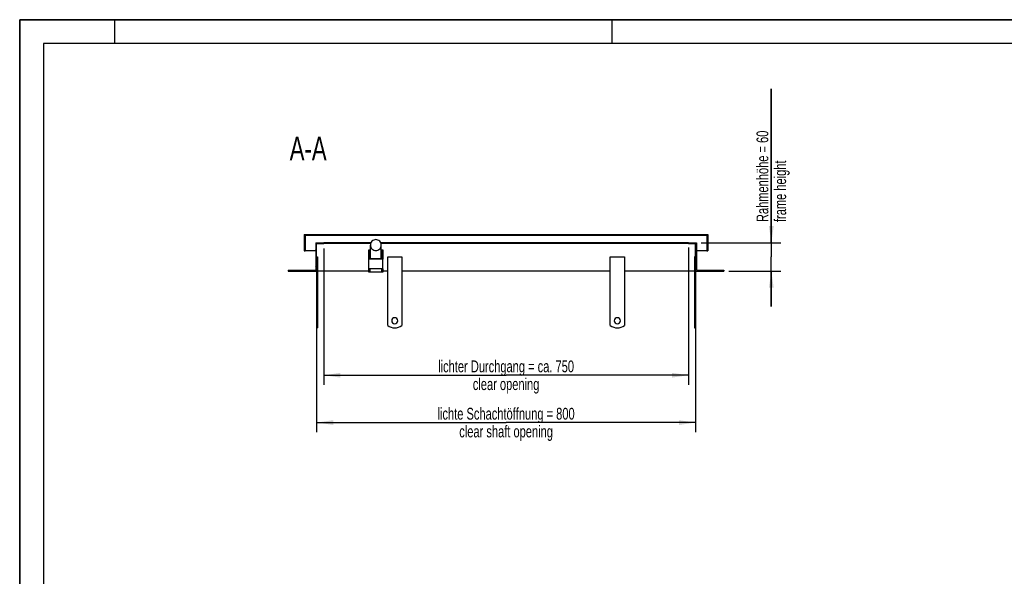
# Model space of a CAD drawing. Header units: millimetres. Extents: x 0 to 4200, y 0 to 2970.
# Tile 5 of 17: x 0 to 2079, y 1794 to 2970. Entities that reach past the tile are written whole.
import ezdxf

# ---------------------------------------------------------------- set-up
doc = ezdxf.new("R2010")
doc.units = ezdxf.units.MM
doc.header["$LTSCALE"] = 231
doc.layers.get('0').update_dxf_attribs({"linetype": 'CONTINUOUS'})
for name, color, linetype in [('005_AXIS', 7, 'CONTINUOUS'), ('050_DIMENSIONING', 7, 'CONTINUOUS'), ('052_SYMBOLS', 7, 'CONTINUOUS')]:
    doc.layers.add(name, color=color, linetype=linetype)
doc.styles.get("Standard").update_dxf_attribs({"font": 'txt', "width": 0.7})
doc.dimstyles.new('DIMSTYLE_1', dxfattribs={"dimtxt": 25, "dimasz": 35, "dimexe": 2, "dimexo": 1, "dimtad": 1, "dimdec": 1, "dimtxsty": 'Standard', "dimblk": '_FILLED', "dimblk1": '_FILLED', "dimblk2": '_FILLED', "dimcen": 0.09, "dimazin": 2, "dimtp": 0.8, "dimtm": 0.8, "dimtfac": 1, "dimtdec": 1, "dimtofl": 0, "dimtmove": 0, "dimatfit": 3, "dimldrblk": '_FILLED', "dimfxl": 1, "dimtolj": 1, "dimarcsym": 0})
doc.dimstyles.new('DIMSTYLE_2', dxfattribs={"dimtxt": 25, "dimasz": 35, "dimexe": 2, "dimexo": 1, "dimtad": 1, "dimtxsty": 'Standard', "dimblk": '_FILLED', "dimblk1": '_FILLED', "dimblk2": '_FILLED', "dimcen": 0.09, "dimazin": 2, "dimtp": 0.3, "dimtm": 0.3, "dimtfac": 1, "dimtofl": 0, "dimtmove": 0, "dimatfit": 3, "dimldrblk": '_FILLED', "dimfxl": 1, "dimtolj": 1, "dimarcsym": 0})
doc.dimstyles.new('DIMSTYLE_3', dxfattribs={"dimtxt": 25, "dimasz": 35, "dimexe": 2, "dimexo": 1, "dimtad": 1, "dimtxsty": 'Standard', "dimblk": '_FILLED', "dimblk1": '_FILLED', "dimblk2": '_FILLED', "dimcen": 0.09, "dimazin": 2, "dimtp": 0.8, "dimtm": 0.8, "dimtfac": 1, "dimtofl": 0, "dimtmove": 0, "dimatfit": 3, "dimldrblk": '_FILLED', "dimfxl": 1, "dimtolj": 1, "dimarcsym": 0})

# ---------------------------------------------------------------- blocks, each defined once
blk = doc.blocks.new('_FILLED')
at = {"color": 0, "linetype": 'ByBlock'}
blk.add_solid([(0, 0), (-1, 0.143), (-1, -0.143)], dxfattribs=at)
blk = doc.blocks.new('*D2')
at = {"layer": '050_DIMENSIONING', "color": 2, "linetype": 'Continuous', "transparency": 16777216}
for p, q in [((627, 2428.8), (627, 2098.8)), ((1427, 2428.8), (1427, 2098.8)), ((627, 2118.8), (1027, 2118.8)), ((1427, 2118.8), (1027, 2118.8))]:
    blk.add_line(p, q, dxfattribs=at)
at = {"layer": '050_DIMENSIONING', "color": 2, "linetype": 'Continuous', "transparency": 16777216, "xscale": 35, "yscale": 35, "zscale": 35, "rotation": 180}
blk.add_blockref('_FILLED', (627, 2118.8), dxfattribs=at)
at = {"layer": '050_DIMENSIONING', "color": 2, "linetype": 'Continuous', "transparency": 16777216, "xscale": 35, "yscale": 35, "zscale": 35}
blk.add_blockref('_FILLED', (1427, 2118.8), dxfattribs=at)
at = {"layer": '050_DIMENSIONING', "color": 2, "linetype": 'Continuous', "transparency": 16777216, "insert": (1027, 2150), "char_height": 25, "width": 696.786, "attachment_point": 2, "line_spacing_factor": 0.9}
blk.add_mtext('lichte Schachtöffnung = 800\\Pclear shaft opening', dxfattribs=at)
blk = doc.blocks.new('*D6')
at = {"layer": '050_DIMENSIONING', "color": 2, "linetype": 'Continuous', "transparency": 16777216}
for p, q in [((1587, 2498.8), (1587, 2824.2)), ((1587, 2824.2), (1587, 2468.8)), ((1439, 2498.8), (1607, 2498.8)), ((1587, 2363.8), (1587, 2468.8)), ((1497, 2438.8), (1607, 2438.8)), ((1587, 2438.8), (1587, 2363.8))]:
    blk.add_line(p, q, dxfattribs=at)
at = {"layer": '050_DIMENSIONING', "color": 2, "linetype": 'Continuous', "transparency": 16777216, "xscale": 35, "yscale": 35, "zscale": 35}
for p, rotation in [((1587, 2498.8), 270), ((1587, 2438.8), 90)]:
    blk.add_blockref('_FILLED', p, dxfattribs=dict(at, rotation=rotation))
at = {"layer": '050_DIMENSIONING', "color": 2, "linetype": 'Continuous', "transparency": 16777216, "insert": (1555.7, 2542.4), "char_height": 25, "width": 422.679, "attachment_point": 1, "rotation": 90, "line_spacing_factor": 0.9}
blk.add_mtext('Rahmenhöhe = 60\\Pframe height', dxfattribs=at)
blk = doc.blocks.new('*D7')
at = {"layer": '050_DIMENSIONING', "color": 2, "linetype": 'Continuous', "transparency": 16777216}
for p, q in [((642, 2486.8), (642, 2198.8)), ((1412, 2488.8), (1412, 2198.8)), ((642, 2218.8), (1027, 2218.8)), ((1412, 2218.8), (1027, 2218.8))]:
    blk.add_line(p, q, dxfattribs=at)
at = {"layer": '050_DIMENSIONING', "color": 2, "linetype": 'Continuous', "transparency": 16777216, "xscale": 35, "yscale": 35, "zscale": 35, "rotation": 180}
blk.add_blockref('_FILLED', (642, 2218.8), dxfattribs=at)
at = {"layer": '050_DIMENSIONING', "color": 2, "linetype": 'Continuous', "transparency": 16777216, "xscale": 35, "yscale": 35, "zscale": 35}
blk.add_blockref('_FILLED', (1412, 2218.8), dxfattribs=at)
at = {"layer": '050_DIMENSIONING', "color": 2, "linetype": 'Continuous', "transparency": 16777216, "insert": (1027, 2250), "char_height": 25, "width": 707.143, "attachment_point": 2, "line_spacing_factor": 0.9}
blk.add_mtext('lichter Durchgang = ca. 750\\Pclear opening', dxfattribs=at)

msp = doc.modelspace()

# ---------------------------------------------------------------- hatches: boundary and pattern name
at = {"linetype": 'Continuous'}
h = msp.add_hatch(dxfattribs=at)
h.set_pattern_fill('A', color=2, scale=26.298933, angle=45, style=0, pattern_type=0)
h.set_pattern_definition([(45, (0, 0), (-18.59615, 18.59615), [])])
edge = h.paths.add_edge_path()
edge.add_line((566.971, 2438.799), (626.971, 2438.799))
edge.add_line((566.971, 2440.799), (566.971, 2438.799))
edge.add_line((566.971, 2440.799), (624.971, 2440.799))
edge.add_line((624.971, 2498.799), (624.971, 2440.799))
edge.add_line((624.971, 2498.799), (641.971, 2498.799))
edge.add_line((641.971, 2496.799), (641.971, 2498.799))
edge.add_line((626.971, 2496.799), (641.971, 2496.799))
edge.add_line((626.971, 2438.799), (626.971, 2496.799))
edge = h.paths.add_edge_path()
edge.add_line((1426.971, 2438.799), (1486.971, 2438.799))
edge.add_line((1426.971, 2438.799), (1426.971, 2496.799))
edge.add_line((1411.971, 2496.799), (1426.971, 2496.799))
edge.add_line((1411.971, 2496.799), (1411.971, 2498.799))
edge.add_line((1411.971, 2498.799), (1428.971, 2498.799))
edge.add_line((1428.971, 2498.799), (1428.971, 2440.799))
edge.add_line((1428.971, 2440.799), (1486.971, 2440.799))
edge.add_line((1486.971, 2440.799), (1486.971, 2438.799))
edge = h.paths.add_edge_path()
edge.add_line((600.971, 2481.799), (602.971, 2481.799))
edge.add_line((600.971, 2515.799), (600.971, 2481.799))
edge.add_line((600.971, 2515.799), (1452.971, 2515.799))
edge.add_line((1452.971, 2515.799), (1452.971, 2481.799))
edge.add_line((1450.971, 2481.799), (1452.971, 2481.799))
edge.add_line((1450.971, 2513.799), (1450.971, 2481.799))
edge.add_line((1450.971, 2513.799), (602.971, 2513.799))
edge.add_line((602.971, 2513.799), (602.971, 2481.799))

# ---------------------------------------------------------------- linework, layer by layer
at = {"color": 7, "linetype": 'Continuous'}
for p, q in [((0, 2970), (4200, 2970)), ((0, 0), (0, 2970)), ((600.971, 2515.799), (600.971, 2481.799)), ((600.971, 2515.799), (1452.971, 2515.799)), ((1452.971, 2515.799), (1452.971, 2481.799)), ((602.971, 2513.799), (602.971, 2481.799)), ((1450.971, 2513.799), (602.971, 2513.799)), ((624.971, 2498.799), (641.971, 2498.799)), ((624.971, 2498.799), (624.971, 2440.799)), ((626.971, 2496.799), (641.971, 2496.799)), ((626.971, 2438.799), (626.971, 2496.799)), ((741.633, 2498.799), (641.971, 2498.799)), ((641.971, 2496.799), (641.971, 2498.799)), ((740.876, 2496.799), (641.971, 2496.799)), ((1411.971, 2498.799), (762.308, 2498.799)), ((1411.971, 2496.799), (763.065, 2496.799)), ((1411.971, 2498.799), (1428.971, 2498.799)), ((1411.971, 2496.799), (1411.971, 2498.799)), ((1411.971, 2496.799), (1426.971, 2496.799)), ((1426.971, 2438.799), (1426.971, 2496.799)), ((1428.971, 2498.799), (1428.971, 2440.799)), ((1450.971, 2513.799), (1450.971, 2481.799)), ((600.971, 2481.799), (602.971, 2481.799)), ((624.971, 2481.799), (602.971, 2481.799)), ((736.971, 2483.675), (738.971, 2483.675)), ((736.971, 2463.774), (736.971, 2483.675)), ((738.971, 2483.675), (738.971, 2465.764)), ((740.471, 2478.799), (738.971, 2478.799)), ((740.471, 2465.764), (740.471, 2493.799)), ((763.471, 2465.764), (763.471, 2493.799)), ((764.971, 2478.799), (763.471, 2478.799)), ((764.971, 2483.675), (766.971, 2483.675)), ((764.971, 2465.764), (764.971, 2483.675)), ((766.971, 2483.675), (766.971, 2463.774)), ((1450.971, 2481.799), (1428.971, 2481.799)), ((1450.971, 2481.799), (1452.971, 2481.799)), ((736.971, 2443.873), (736.971, 2463.774)), ((766.971, 2463.774), (736.971, 2463.774)), ((738.971, 2465.764), (764.971, 2465.764)), ((766.971, 2443.873), (766.971, 2463.774)), ((566.971, 2440.799), (624.971, 2440.799)), ((566.971, 2440.799), (566.971, 2438.799)), ((566.971, 2438.799), (626.971, 2438.799)), ((736.971, 2438.799), (628.971, 2438.799)), ((766.971, 2443.873), (736.971, 2443.873)), ((736.971, 2436.299), (736.971, 2443.873)), ((738.971, 2436.299), (736.971, 2436.299)), ((738.971, 2443.873), (738.971, 2436.299)), ((764.971, 2436.299), (738.971, 2436.299)), ((764.971, 2436.299), (764.971, 2443.873)), ((766.971, 2436.299), (764.971, 2436.299)), ((766.971, 2443.873), (766.971, 2436.299)), ((776.971, 2438.799), (766.971, 2438.799)), ((1426.971, 2438.799), (1486.971, 2438.799)), ((1428.971, 2440.799), (1486.971, 2440.799)), ((1486.971, 2440.799), (1486.971, 2438.799)), ((626.971, 2318.799), (628.971, 2318.799)), ((1424.971, 2318.799), (1426.971, 2318.799))]:
    msp.add_line(p, q, dxfattribs=at)
at = {"color": 3, "linetype": 'Continuous'}
for p, q in [((0, 2970), (0, 0)), ((4200, 2970), (0, 2970)), ((200, 2970), (200, 2920)), ((1250, 2970), (1250, 2920))]:
    msp.add_line(p, q, dxfattribs=at)
at = {"color": 5, "linetype": 'Continuous'}
for p, q in [((50, 2920), (50, 50)), ((4150, 2920), (50, 2920))]:
    msp.add_line(p, q, dxfattribs=at)
at = {"color": 7, "linetype": 'Continuous'}
for points, knots in [([(751.971, 2505.242), (750.475, 2505.242), (747.454, 2504.647), (743.631, 2502.103), (741.07, 2498.299), (740.471, 2495.287), (740.471, 2493.799)], [0, 0, 0, 0, 0.25057429, 0.50081254, 0.75057482, 1, 1, 1, 1]), ([(763.471, 2493.799), (763.471, 2495.287), (762.871, 2498.299), (760.31, 2502.103), (756.487, 2504.647), (753.466, 2505.242), (751.971, 2505.242)], [0, 0, 0, 0, 0.24942518, 0.49918746, 0.74942571, 1, 1, 1, 1]), ([(740.471, 2493.799), (740.471, 2492.31), (741.07, 2489.298), (743.631, 2485.495), (747.454, 2482.95), (750.475, 2482.356), (751.971, 2482.356)], [0, 0, 0, 0, 0.24942518, 0.49918746, 0.74942571, 1, 1, 1, 1]), ([(751.971, 2482.356), (753.466, 2482.356), (756.487, 2482.95), (760.31, 2485.495), (762.871, 2489.298), (763.471, 2492.31), (763.471, 2493.799)], [0, 0, 0, 0, 0.25057429, 0.50081254, 0.75057482, 1, 1, 1, 1])]:
    msp.add_open_spline(points, degree=3, knots=knots, dxfattribs=at)
at = {"layer": '005_AXIS', "color": 7, "linetype": 'Continuous'}
for p, q in [((626.971, 2468.799), (628.971, 2468.799)), ((628.971, 2468.799), (628.971, 2323.799)), ((776.971, 2323.799), (776.971, 2468.799)), ((776.971, 2468.799), (806.971, 2468.799)), ((806.971, 2468.799), (806.971, 2323.799)), ((1246.971, 2468.799), (1276.971, 2468.799)), ((1246.971, 2323.799), (1246.971, 2468.799)), ((1276.971, 2468.799), (1276.971, 2323.799)), ((1424.971, 2468.799), (1424.971, 2323.799)), ((1426.971, 2468.799), (1424.971, 2468.799)), ((626.971, 2438.799), (626.971, 2323.799)), ((1246.971, 2438.799), (806.971, 2438.799)), ((1424.971, 2438.799), (1276.971, 2438.799)), ((1426.971, 2438.799), (1426.971, 2323.799)), ((626.971, 2323.799), (626.971, 2318.799)), ((626.971, 2323.799), (628.971, 2323.799)), ((628.971, 2323.799), (628.971, 2318.799)), ((1424.971, 2323.799), (1424.971, 2318.799)), ((1426.971, 2323.799), (1424.971, 2323.799)), ((1426.971, 2323.799), (1426.971, 2318.799))]:
    msp.add_line(p, q, dxfattribs=at)
for centre, radius, start, end in [((791.971, 2333.799), 6.5, 0, 180), ((791.971, 2333.799), 6.5, 180, 360), ((1261.971, 2333.799), 6.5, 0, 180), ((1261.971, 2333.799), 6.5, 180, 360), ((791.971, 2343.799), 25, 233.130102, 306.869898), ((1261.971, 2343.799), 25, 233.130102, 306.869898)]:
    msp.add_arc(centre, radius, start, end, dxfattribs=at)

# ---------------------------------------------------------------- texts
at = {"layer": '052_SYMBOLS', "color": 2, "linetype": 'Continuous', "insert": (648.074, 2722.801), "char_height": 50, "width": 182.14286, "attachment_point": 3, "line_spacing_factor": 0.9}
msp.add_mtext('A-A', dxfattribs=at)

# ---------------------------------------------------------------- dimensions: what is measured, and where the dimension line sits
at = {"layer": '050_DIMENSIONING', "color": 2, "linetype": 'Continuous'}
dim = msp.add_linear_dim(base=(1586.971, 2438.799), p1=(1437.971, 2498.799), p2=(1495.971, 2438.799), angle=270, text='Rahmenhöhe = <>\\Pframe height', dimstyle='DIMSTYLE_2', dxfattribs=at)
dim.commit()
dim.dimension.update_dxf_attribs({"geometry": '*D6', "text_midpoint": (1586.971, 2683.327), "dimtype": 160})
for base, p1, p2, text, dimstyle, picture, middle in [((1411.971, 2218.799), (641.971, 2487.799), (1411.971, 2489.799), 'lichter Durchgang = ca. <>\\Pclear opening', 'DIMSTYLE_3', '*D7', (1026.971, 2218.799)), ((1426.971, 2118.799), (626.971, 2429.799), (1426.971, 2429.799), 'lichte Schachtöffnung = <>\\Pclear shaft opening', 'DIMSTYLE_1', '*D2', (1026.971, 2118.799))]:
    dim = msp.add_linear_dim(base=base, p1=p1, p2=p2, text=text, dimstyle=dimstyle, dxfattribs=at)
    dim.commit()
    dim.dimension.update_dxf_attribs({"geometry": picture, "text_midpoint": middle, "dimtype": 160})

doc.saveas('drawing.dxf')
